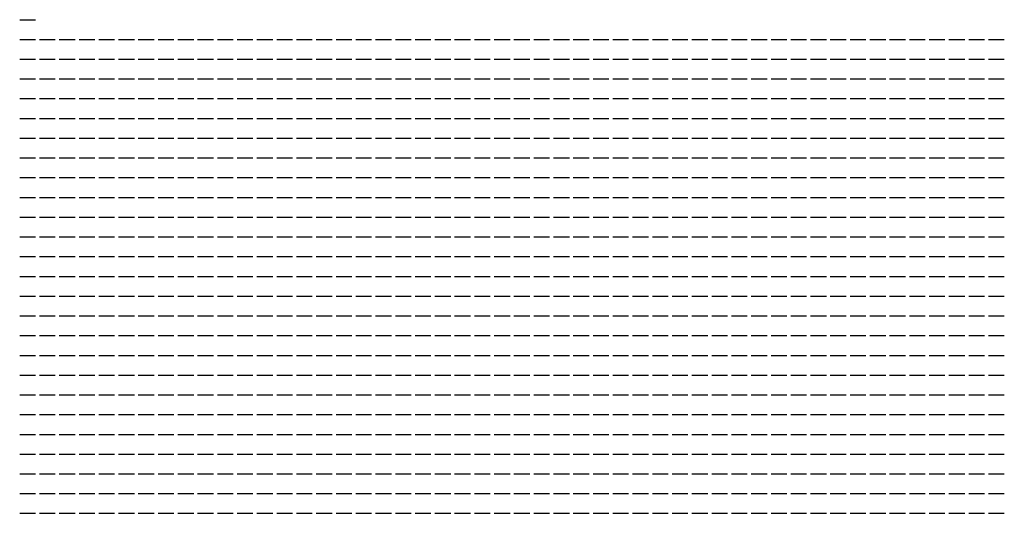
# Model space of a CAD drawing. Header units: metres. Extents: x 0 to 200, y 0 to 100.
# Tile 6 of 16: x 0 to 50, y 75 to 100. Entities that reach past the tile are written whole.
import ezdxf

# ---------------------------------------------------------------- set-up
doc = ezdxf.new("R2010")
doc.units = ezdxf.units.M

msp = doc.modelspace()

# ---------------------------------------------------------------- linework, layer by layer
for p, q in [((0, 100), (0.8, 100)), ((0, 99), (0.8, 99)), ((1, 99), (1.8, 99)), ((2, 99), (2.8, 99)), ((3, 99), (3.8, 99)), ((4, 99), (4.8, 99)), ((5, 99), (5.8, 99)), ((6, 99), (6.8, 99)), ((7, 99), (7.8, 99)), ((8, 99), (8.8, 99)), ((9, 99), (9.8, 99)), ((10, 99), (10.8, 99)), ((11, 99), (11.8, 99)), ((12, 99), (12.8, 99)), ((13, 99), (13.8, 99)), ((14, 99), (14.8, 99)), ((15, 99), (15.8, 99)), ((16, 99), (16.8, 99)), ((17, 99), (17.8, 99)), ((18, 99), (18.8, 99)), ((19, 99), (19.8, 99)), ((20, 99), (20.8, 99)), ((21, 99), (21.8, 99)), ((22, 99), (22.8, 99)), ((23, 99), (23.8, 99)), ((24, 99), (24.8, 99)), ((25, 99), (25.8, 99)), ((26, 99), (26.8, 99)), ((27, 99), (27.8, 99)), ((28, 99), (28.8, 99)), ((29, 99), (29.8, 99)), ((30, 99), (30.8, 99)), ((31, 99), (31.8, 99)), ((32, 99), (32.8, 99)), ((33, 99), (33.8, 99)), ((34, 99), (34.8, 99)), ((35, 99), (35.8, 99)), ((36, 99), (36.8, 99)), ((37, 99), (37.8, 99)), ((38, 99), (38.8, 99)), ((39, 99), (39.8, 99)), ((40, 99), (40.8, 99)), ((41, 99), (41.8, 99)), ((42, 99), (42.8, 99)), ((43, 99), (43.8, 99)), ((44, 99), (44.8, 99)), ((45, 99), (45.8, 99)), ((46, 99), (46.8, 99)), ((47, 99), (47.8, 99)), ((48, 99), (48.8, 99)), ((49, 99), (49.8, 99)), ((0, 98), (0.8, 98)), ((1, 98), (1.8, 98)), ((2, 98), (2.8, 98)), ((3, 98), (3.8, 98)), ((4, 98), (4.8, 98)), ((5, 98), (5.8, 98)), ((6, 98), (6.8, 98)), ((7, 98), (7.8, 98)), ((8, 98), (8.8, 98)), ((9, 98), (9.8, 98)), ((10, 98), (10.8, 98)), ((11, 98), (11.8, 98)), ((12, 98), (12.8, 98)), ((13, 98), (13.8, 98)), ((14, 98), (14.8, 98)), ((15, 98), (15.8, 98)), ((16, 98), (16.8, 98)), ((17, 98), (17.8, 98)), ((18, 98), (18.8, 98)), ((19, 98), (19.8, 98)), ((20, 98), (20.8, 98)), ((21, 98), (21.8, 98)), ((22, 98), (22.8, 98)), ((23, 98), (23.8, 98)), ((24, 98), (24.8, 98)), ((25, 98), (25.8, 98)), ((26, 98), (26.8, 98)), ((27, 98), (27.8, 98)), ((28, 98), (28.8, 98)), ((29, 98), (29.8, 98)), ((30, 98), (30.8, 98)), ((31, 98), (31.8, 98)), ((32, 98), (32.8, 98)), ((33, 98), (33.8, 98)), ((34, 98), (34.8, 98)), ((35, 98), (35.8, 98)), ((36, 98), (36.8, 98)), ((37, 98), (37.8, 98)), ((38, 98), (38.8, 98)), ((39, 98), (39.8, 98)), ((40, 98), (40.8, 98)), ((41, 98), (41.8, 98)), ((42, 98), (42.8, 98)), ((43, 98), (43.8, 98)), ((44, 98), (44.8, 98)), ((45, 98), (45.8, 98)), ((46, 98), (46.8, 98)), ((47, 98), (47.8, 98)), ((48, 98), (48.8, 98)), ((49, 98), (49.8, 98)), ((0, 97), (0.8, 97)), ((1, 97), (1.8, 97)), ((2, 97), (2.8, 97)), ((3, 97), (3.8, 97)), ((4, 97), (4.8, 97)), ((5, 97), (5.8, 97)), ((6, 97), (6.8, 97)), ((7, 97), (7.8, 97)), ((8, 97), (8.8, 97)), ((9, 97), (9.8, 97)), ((10, 97), (10.8, 97)), ((11, 97), (11.8, 97)), ((12, 97), (12.8, 97)), ((13, 97), (13.8, 97)), ((14, 97), (14.8, 97)), ((15, 97), (15.8, 97)), ((16, 97), (16.8, 97)), ((17, 97), (17.8, 97)), ((18, 97), (18.8, 97)), ((19, 97), (19.8, 97)), ((20, 97), (20.8, 97)), ((21, 97), (21.8, 97)), ((22, 97), (22.8, 97)), ((23, 97), (23.8, 97)), ((24, 97), (24.8, 97)), ((25, 97), (25.8, 97)), ((26, 97), (26.8, 97)), ((27, 97), (27.8, 97)), ((28, 97), (28.8, 97)), ((29, 97), (29.8, 97)), ((30, 97), (30.8, 97)), ((31, 97), (31.8, 97)), ((32, 97), (32.8, 97)), ((33, 97), (33.8, 97)), ((34, 97), (34.8, 97)), ((35, 97), (35.8, 97)), ((36, 97), (36.8, 97)), ((37, 97), (37.8, 97)), ((38, 97), (38.8, 97)), ((39, 97), (39.8, 97)), ((40, 97), (40.8, 97)), ((41, 97), (41.8, 97)), ((42, 97), (42.8, 97)), ((43, 97), (43.8, 97)), ((44, 97), (44.8, 97)), ((45, 97), (45.8, 97)), ((46, 97), (46.8, 97)), ((47, 97), (47.8, 97)), ((48, 97), (48.8, 97)), ((49, 97), (49.8, 97)), ((0, 96), (0.8, 96)), ((1, 96), (1.8, 96)), ((2, 96), (2.8, 96)), ((3, 96), (3.8, 96)), ((4, 96), (4.8, 96)), ((5, 96), (5.8, 96)), ((6, 96), (6.8, 96)), ((7, 96), (7.8, 96)), ((8, 96), (8.8, 96)), ((9, 96), (9.8, 96)), ((10, 96), (10.8, 96)), ((11, 96), (11.8, 96)), ((12, 96), (12.8, 96)), ((13, 96), (13.8, 96)), ((14, 96), (14.8, 96)), ((15, 96), (15.8, 96)), ((16, 96), (16.8, 96)), ((17, 96), (17.8, 96)), ((18, 96), (18.8, 96)), ((19, 96), (19.8, 96)), ((20, 96), (20.8, 96)), ((21, 96), (21.8, 96)), ((22, 96), (22.8, 96)), ((23, 96), (23.8, 96)), ((24, 96), (24.8, 96)), ((25, 96), (25.8, 96)), ((26, 96), (26.8, 96)), ((27, 96), (27.8, 96)), ((28, 96), (28.8, 96)), ((29, 96), (29.8, 96)), ((30, 96), (30.8, 96)), ((31, 96), (31.8, 96)), ((32, 96), (32.8, 96)), ((33, 96), (33.8, 96)), ((34, 96), (34.8, 96)), ((35, 96), (35.8, 96)), ((36, 96), (36.8, 96)), ((37, 96), (37.8, 96)), ((38, 96), (38.8, 96)), ((39, 96), (39.8, 96)), ((40, 96), (40.8, 96)), ((41, 96), (41.8, 96)), ((42, 96), (42.8, 96)), ((43, 96), (43.8, 96)), ((44, 96), (44.8, 96)), ((45, 96), (45.8, 96)), ((46, 96), (46.8, 96)), ((47, 96), (47.8, 96)), ((48, 96), (48.8, 96)), ((49, 96), (49.8, 96)), ((0, 95), (0.8, 95)), ((1, 95), (1.8, 95)), ((2, 95), (2.8, 95)), ((3, 95), (3.8, 95)), ((4, 95), (4.8, 95)), ((5, 95), (5.8, 95)), ((6, 95), (6.8, 95)), ((7, 95), (7.8, 95)), ((8, 95), (8.8, 95)), ((9, 95), (9.8, 95)), ((10, 95), (10.8, 95)), ((11, 95), (11.8, 95)), ((12, 95), (12.8, 95)), ((13, 95), (13.8, 95)), ((14, 95), (14.8, 95)), ((15, 95), (15.8, 95)), ((16, 95), (16.8, 95)), ((17, 95), (17.8, 95)), ((18, 95), (18.8, 95)), ((19, 95), (19.8, 95)), ((20, 95), (20.8, 95)), ((21, 95), (21.8, 95)), ((22, 95), (22.8, 95)), ((23, 95), (23.8, 95)), ((24, 95), (24.8, 95)), ((25, 95), (25.8, 95)), ((26, 95), (26.8, 95)), ((27, 95), (27.8, 95)), ((28, 95), (28.8, 95)), ((29, 95), (29.8, 95)), ((30, 95), (30.8, 95)), ((31, 95), (31.8, 95)), ((32, 95), (32.8, 95)), ((33, 95), (33.8, 95)), ((34, 95), (34.8, 95)), ((35, 95), (35.8, 95)), ((36, 95), (36.8, 95)), ((37, 95), (37.8, 95)), ((38, 95), (38.8, 95)), ((39, 95), (39.8, 95)), ((40, 95), (40.8, 95)), ((41, 95), (41.8, 95)), ((42, 95), (42.8, 95)), ((43, 95), (43.8, 95)), ((44, 95), (44.8, 95)), ((45, 95), (45.8, 95)), ((46, 95), (46.8, 95)), ((47, 95), (47.8, 95)), ((48, 95), (48.8, 95)), ((49, 95), (49.8, 95)), ((0, 94), (0.8, 94)), ((1, 94), (1.8, 94)), ((2, 94), (2.8, 94)), ((3, 94), (3.8, 94)), ((4, 94), (4.8, 94)), ((5, 94), (5.8, 94)), ((6, 94), (6.8, 94)), ((7, 94), (7.8, 94)), ((8, 94), (8.8, 94)), ((9, 94), (9.8, 94)), ((10, 94), (10.8, 94)), ((11, 94), (11.8, 94)), ((12, 94), (12.8, 94)), ((13, 94), (13.8, 94)), ((14, 94), (14.8, 94)), ((15, 94), (15.8, 94)), ((16, 94), (16.8, 94)), ((17, 94), (17.8, 94)), ((18, 94), (18.8, 94)), ((19, 94), (19.8, 94)), ((20, 94), (20.8, 94)), ((21, 94), (21.8, 94)), ((22, 94), (22.8, 94)), ((23, 94), (23.8, 94)), ((24, 94), (24.8, 94)), ((25, 94), (25.8, 94)), ((26, 94), (26.8, 94)), ((27, 94), (27.8, 94)), ((28, 94), (28.8, 94)), ((29, 94), (29.8, 94)), ((30, 94), (30.8, 94)), ((31, 94), (31.8, 94)), ((32, 94), (32.8, 94)), ((33, 94), (33.8, 94)), ((34, 94), (34.8, 94)), ((35, 94), (35.8, 94)), ((36, 94), (36.8, 94)), ((37, 94), (37.8, 94)), ((38, 94), (38.8, 94)), ((39, 94), (39.8, 94)), ((40, 94), (40.8, 94)), ((41, 94), (41.8, 94)), ((42, 94), (42.8, 94)), ((43, 94), (43.8, 94)), ((44, 94), (44.8, 94)), ((45, 94), (45.8, 94)), ((46, 94), (46.8, 94)), ((47, 94), (47.8, 94)), ((48, 94), (48.8, 94)), ((49, 94), (49.8, 94)), ((0, 93), (0.8, 93)), ((1, 93), (1.8, 93)), ((2, 93), (2.8, 93)), ((3, 93), (3.8, 93)), ((4, 93), (4.8, 93)), ((5, 93), (5.8, 93)), ((6, 93), (6.8, 93)), ((7, 93), (7.8, 93)), ((8, 93), (8.8, 93)), ((9, 93), (9.8, 93)), ((10, 93), (10.8, 93)), ((11, 93), (11.8, 93)), ((12, 93), (12.8, 93)), ((13, 93), (13.8, 93)), ((14, 93), (14.8, 93)), ((15, 93), (15.8, 93)), ((16, 93), (16.8, 93)), ((17, 93), (17.8, 93)), ((18, 93), (18.8, 93)), ((19, 93), (19.8, 93)), ((20, 93), (20.8, 93)), ((21, 93), (21.8, 93)), ((22, 93), (22.8, 93)), ((23, 93), (23.8, 93)), ((24, 93), (24.8, 93)), ((25, 93), (25.8, 93)), ((26, 93), (26.8, 93)), ((27, 93), (27.8, 93)), ((28, 93), (28.8, 93)), ((29, 93), (29.8, 93)), ((30, 93), (30.8, 93)), ((31, 93), (31.8, 93)), ((32, 93), (32.8, 93)), ((33, 93), (33.8, 93)), ((34, 93), (34.8, 93)), ((35, 93), (35.8, 93)), ((36, 93), (36.8, 93)), ((37, 93), (37.8, 93)), ((38, 93), (38.8, 93)), ((39, 93), (39.8, 93)), ((40, 93), (40.8, 93)), ((41, 93), (41.8, 93)), ((42, 93), (42.8, 93)), ((43, 93), (43.8, 93)), ((44, 93), (44.8, 93)), ((45, 93), (45.8, 93)), ((46, 93), (46.8, 93)), ((47, 93), (47.8, 93)), ((48, 93), (48.8, 93)), ((49, 93), (49.8, 93)), ((0, 92), (0.8, 92)), ((1, 92), (1.8, 92)), ((2, 92), (2.8, 92)), ((3, 92), (3.8, 92)), ((4, 92), (4.8, 92)), ((5, 92), (5.8, 92)), ((6, 92), (6.8, 92)), ((7, 92), (7.8, 92)), ((8, 92), (8.8, 92)), ((9, 92), (9.8, 92)), ((10, 92), (10.8, 92)), ((11, 92), (11.8, 92)), ((12, 92), (12.8, 92)), ((13, 92), (13.8, 92)), ((14, 92), (14.8, 92)), ((15, 92), (15.8, 92)), ((16, 92), (16.8, 92)), ((17, 92), (17.8, 92)), ((18, 92), (18.8, 92)), ((19, 92), (19.8, 92)), ((20, 92), (20.8, 92)), ((21, 92), (21.8, 92)), ((22, 92), (22.8, 92)), ((23, 92), (23.8, 92)), ((24, 92), (24.8, 92)), ((25, 92), (25.8, 92)), ((26, 92), (26.8, 92)), ((27, 92), (27.8, 92)), ((28, 92), (28.8, 92)), ((29, 92), (29.8, 92)), ((30, 92), (30.8, 92)), ((31, 92), (31.8, 92)), ((32, 92), (32.8, 92)), ((33, 92), (33.8, 92)), ((34, 92), (34.8, 92)), ((35, 92), (35.8, 92)), ((36, 92), (36.8, 92)), ((37, 92), (37.8, 92)), ((38, 92), (38.8, 92)), ((39, 92), (39.8, 92)), ((40, 92), (40.8, 92)), ((41, 92), (41.8, 92)), ((42, 92), (42.8, 92)), ((43, 92), (43.8, 92)), ((44, 92), (44.8, 92)), ((45, 92), (45.8, 92)), ((46, 92), (46.8, 92)), ((47, 92), (47.8, 92)), ((48, 92), (48.8, 92)), ((49, 92), (49.8, 92)), ((0, 91), (0.8, 91)), ((1, 91), (1.8, 91)), ((2, 91), (2.8, 91)), ((3, 91), (3.8, 91)), ((4, 91), (4.8, 91)), ((5, 91), (5.8, 91)), ((6, 91), (6.8, 91)), ((7, 91), (7.8, 91)), ((8, 91), (8.8, 91)), ((9, 91), (9.8, 91)), ((10, 91), (10.8, 91)), ((11, 91), (11.8, 91)), ((12, 91), (12.8, 91)), ((13, 91), (13.8, 91)), ((14, 91), (14.8, 91)), ((15, 91), (15.8, 91)), ((16, 91), (16.8, 91)), ((17, 91), (17.8, 91)), ((18, 91), (18.8, 91)), ((19, 91), (19.8, 91)), ((20, 91), (20.8, 91)), ((21, 91), (21.8, 91)), ((22, 91), (22.8, 91)), ((23, 91), (23.8, 91)), ((24, 91), (24.8, 91)), ((25, 91), (25.8, 91)), ((26, 91), (26.8, 91)), ((27, 91), (27.8, 91)), ((28, 91), (28.8, 91)), ((29, 91), (29.8, 91)), ((30, 91), (30.8, 91)), ((31, 91), (31.8, 91)), ((32, 91), (32.8, 91)), ((33, 91), (33.8, 91)), ((34, 91), (34.8, 91)), ((35, 91), (35.8, 91)), ((36, 91), (36.8, 91)), ((37, 91), (37.8, 91)), ((38, 91), (38.8, 91)), ((39, 91), (39.8, 91)), ((40, 91), (40.8, 91)), ((41, 91), (41.8, 91)), ((42, 91), (42.8, 91)), ((43, 91), (43.8, 91)), ((44, 91), (44.8, 91)), ((45, 91), (45.8, 91)), ((46, 91), (46.8, 91)), ((47, 91), (47.8, 91)), ((48, 91), (48.8, 91)), ((49, 91), (49.8, 91)), ((0, 90), (0.8, 90)), ((1, 90), (1.8, 90)), ((2, 90), (2.8, 90)), ((3, 90), (3.8, 90)), ((4, 90), (4.8, 90)), ((5, 90), (5.8, 90)), ((6, 90), (6.8, 90)), ((7, 90), (7.8, 90)), ((8, 90), (8.8, 90)), ((9, 90), (9.8, 90)), ((10, 90), (10.8, 90)), ((11, 90), (11.8, 90)), ((12, 90), (12.8, 90)), ((13, 90), (13.8, 90)), ((14, 90), (14.8, 90)), ((15, 90), (15.8, 90)), ((16, 90), (16.8, 90)), ((17, 90), (17.8, 90)), ((18, 90), (18.8, 90)), ((19, 90), (19.8, 90)), ((20, 90), (20.8, 90)), ((21, 90), (21.8, 90)), ((22, 90), (22.8, 90)), ((23, 90), (23.8, 90)), ((24, 90), (24.8, 90)), ((25, 90), (25.8, 90)), ((26, 90), (26.8, 90)), ((27, 90), (27.8, 90)), ((28, 90), (28.8, 90)), ((29, 90), (29.8, 90)), ((30, 90), (30.8, 90)), ((31, 90), (31.8, 90)), ((32, 90), (32.8, 90)), ((33, 90), (33.8, 90)), ((34, 90), (34.8, 90)), ((35, 90), (35.8, 90)), ((36, 90), (36.8, 90)), ((37, 90), (37.8, 90)), ((38, 90), (38.8, 90)), ((39, 90), (39.8, 90)), ((40, 90), (40.8, 90)), ((41, 90), (41.8, 90)), ((42, 90), (42.8, 90)), ((43, 90), (43.8, 90)), ((44, 90), (44.8, 90)), ((45, 90), (45.8, 90)), ((46, 90), (46.8, 90)), ((47, 90), (47.8, 90)), ((48, 90), (48.8, 90)), ((49, 90), (49.8, 90)), ((0, 89), (0.8, 89)), ((1, 89), (1.8, 89)), ((2, 89), (2.8, 89)), ((3, 89), (3.8, 89)), ((4, 89), (4.8, 89)), ((5, 89), (5.8, 89)), ((6, 89), (6.8, 89)), ((7, 89), (7.8, 89)), ((8, 89), (8.8, 89)), ((9, 89), (9.8, 89)), ((10, 89), (10.8, 89)), ((11, 89), (11.8, 89)), ((12, 89), (12.8, 89)), ((13, 89), (13.8, 89)), ((14, 89), (14.8, 89)), ((15, 89), (15.8, 89)), ((16, 89), (16.8, 89)), ((17, 89), (17.8, 89)), ((18, 89), (18.8, 89)), ((19, 89), (19.8, 89)), ((20, 89), (20.8, 89)), ((21, 89), (21.8, 89)), ((22, 89), (22.8, 89)), ((23, 89), (23.8, 89)), ((24, 89), (24.8, 89)), ((25, 89), (25.8, 89)), ((26, 89), (26.8, 89)), ((27, 89), (27.8, 89)), ((28, 89), (28.8, 89)), ((29, 89), (29.8, 89)), ((30, 89), (30.8, 89)), ((31, 89), (31.8, 89)), ((32, 89), (32.8, 89)), ((33, 89), (33.8, 89)), ((34, 89), (34.8, 89)), ((35, 89), (35.8, 89)), ((36, 89), (36.8, 89)), ((37, 89), (37.8, 89)), ((38, 89), (38.8, 89)), ((39, 89), (39.8, 89)), ((40, 89), (40.8, 89)), ((41, 89), (41.8, 89)), ((42, 89), (42.8, 89)), ((43, 89), (43.8, 89)), ((44, 89), (44.8, 89)), ((45, 89), (45.8, 89)), ((46, 89), (46.8, 89)), ((47, 89), (47.8, 89)), ((48, 89), (48.8, 89)), ((49, 89), (49.8, 89)), ((0, 88), (0.8, 88)), ((1, 88), (1.8, 88)), ((2, 88), (2.8, 88)), ((3, 88), (3.8, 88)), ((4, 88), (4.8, 88)), ((5, 88), (5.8, 88)), ((6, 88), (6.8, 88)), ((7, 88), (7.8, 88)), ((8, 88), (8.8, 88)), ((9, 88), (9.8, 88)), ((10, 88), (10.8, 88)), ((11, 88), (11.8, 88)), ((12, 88), (12.8, 88)), ((13, 88), (13.8, 88)), ((14, 88), (14.8, 88)), ((15, 88), (15.8, 88)), ((16, 88), (16.8, 88)), ((17, 88), (17.8, 88)), ((18, 88), (18.8, 88)), ((19, 88), (19.8, 88)), ((20, 88), (20.8, 88)), ((21, 88), (21.8, 88)), ((22, 88), (22.8, 88)), ((23, 88), (23.8, 88)), ((24, 88), (24.8, 88)), ((25, 88), (25.8, 88)), ((26, 88), (26.8, 88)), ((27, 88), (27.8, 88)), ((28, 88), (28.8, 88)), ((29, 88), (29.8, 88)), ((30, 88), (30.8, 88)), ((31, 88), (31.8, 88)), ((32, 88), (32.8, 88)), ((33, 88), (33.8, 88)), ((34, 88), (34.8, 88)), ((35, 88), (35.8, 88)), ((36, 88), (36.8, 88)), ((37, 88), (37.8, 88)), ((38, 88), (38.8, 88)), ((39, 88), (39.8, 88)), ((40, 88), (40.8, 88)), ((41, 88), (41.8, 88)), ((42, 88), (42.8, 88)), ((43, 88), (43.8, 88)), ((44, 88), (44.8, 88)), ((45, 88), (45.8, 88)), ((46, 88), (46.8, 88)), ((47, 88), (47.8, 88)), ((48, 88), (48.8, 88)), ((49, 88), (49.8, 88)), ((0, 87), (0.8, 87)), ((1, 87), (1.8, 87)), ((2, 87), (2.8, 87)), ((3, 87), (3.8, 87)), ((4, 87), (4.8, 87)), ((5, 87), (5.8, 87)), ((6, 87), (6.8, 87)), ((7, 87), (7.8, 87)), ((8, 87), (8.8, 87)), ((9, 87), (9.8, 87)), ((10, 87), (10.8, 87)), ((11, 87), (11.8, 87)), ((12, 87), (12.8, 87)), ((13, 87), (13.8, 87)), ((14, 87), (14.8, 87)), ((15, 87), (15.8, 87)), ((16, 87), (16.8, 87)), ((17, 87), (17.8, 87)), ((18, 87), (18.8, 87)), ((19, 87), (19.8, 87)), ((20, 87), (20.8, 87)), ((21, 87), (21.8, 87)), ((22, 87), (22.8, 87)), ((23, 87), (23.8, 87)), ((24, 87), (24.8, 87)), ((25, 87), (25.8, 87)), ((26, 87), (26.8, 87)), ((27, 87), (27.8, 87)), ((28, 87), (28.8, 87)), ((29, 87), (29.8, 87)), ((30, 87), (30.8, 87)), ((31, 87), (31.8, 87)), ((32, 87), (32.8, 87)), ((33, 87), (33.8, 87)), ((34, 87), (34.8, 87)), ((35, 87), (35.8, 87)), ((36, 87), (36.8, 87)), ((37, 87), (37.8, 87)), ((38, 87), (38.8, 87)), ((39, 87), (39.8, 87)), ((40, 87), (40.8, 87)), ((41, 87), (41.8, 87)), ((42, 87), (42.8, 87)), ((43, 87), (43.8, 87)), ((44, 87), (44.8, 87)), ((45, 87), (45.8, 87)), ((46, 87), (46.8, 87)), ((47, 87), (47.8, 87)), ((48, 87), (48.8, 87)), ((49, 87), (49.8, 87)), ((0, 86), (0.8, 86)), ((1, 86), (1.8, 86)), ((2, 86), (2.8, 86)), ((3, 86), (3.8, 86)), ((4, 86), (4.8, 86)), ((5, 86), (5.8, 86)), ((6, 86), (6.8, 86)), ((7, 86), (7.8, 86)), ((8, 86), (8.8, 86)), ((9, 86), (9.8, 86)), ((10, 86), (10.8, 86)), ((11, 86), (11.8, 86)), ((12, 86), (12.8, 86)), ((13, 86), (13.8, 86)), ((14, 86), (14.8, 86)), ((15, 86), (15.8, 86)), ((16, 86), (16.8, 86)), ((17, 86), (17.8, 86)), ((18, 86), (18.8, 86)), ((19, 86), (19.8, 86)), ((20, 86), (20.8, 86)), ((21, 86), (21.8, 86)), ((22, 86), (22.8, 86)), ((23, 86), (23.8, 86)), ((24, 86), (24.8, 86)), ((25, 86), (25.8, 86)), ((26, 86), (26.8, 86)), ((27, 86), (27.8, 86)), ((28, 86), (28.8, 86)), ((29, 86), (29.8, 86)), ((30, 86), (30.8, 86)), ((31, 86), (31.8, 86)), ((32, 86), (32.8, 86)), ((33, 86), (33.8, 86)), ((34, 86), (34.8, 86)), ((35, 86), (35.8, 86)), ((36, 86), (36.8, 86)), ((37, 86), (37.8, 86)), ((38, 86), (38.8, 86)), ((39, 86), (39.8, 86)), ((40, 86), (40.8, 86)), ((41, 86), (41.8, 86)), ((42, 86), (42.8, 86)), ((43, 86), (43.8, 86)), ((44, 86), (44.8, 86)), ((45, 86), (45.8, 86)), ((46, 86), (46.8, 86)), ((47, 86), (47.8, 86)), ((48, 86), (48.8, 86)), ((49, 86), (49.8, 86)), ((0, 85), (0.8, 85)), ((1, 85), (1.8, 85)), ((2, 85), (2.8, 85)), ((3, 85), (3.8, 85)), ((4, 85), (4.8, 85)), ((5, 85), (5.8, 85)), ((6, 85), (6.8, 85)), ((7, 85), (7.8, 85)), ((8, 85), (8.8, 85)), ((9, 85), (9.8, 85)), ((10, 85), (10.8, 85)), ((11, 85), (11.8, 85)), ((12, 85), (12.8, 85)), ((13, 85), (13.8, 85)), ((14, 85), (14.8, 85)), ((15, 85), (15.8, 85)), ((16, 85), (16.8, 85)), ((17, 85), (17.8, 85)), ((18, 85), (18.8, 85)), ((19, 85), (19.8, 85)), ((20, 85), (20.8, 85)), ((21, 85), (21.8, 85)), ((22, 85), (22.8, 85)), ((23, 85), (23.8, 85)), ((24, 85), (24.8, 85)), ((25, 85), (25.8, 85)), ((26, 85), (26.8, 85)), ((27, 85), (27.8, 85)), ((28, 85), (28.8, 85)), ((29, 85), (29.8, 85)), ((30, 85), (30.8, 85)), ((31, 85), (31.8, 85)), ((32, 85), (32.8, 85)), ((33, 85), (33.8, 85)), ((34, 85), (34.8, 85)), ((35, 85), (35.8, 85)), ((36, 85), (36.8, 85)), ((37, 85), (37.8, 85)), ((38, 85), (38.8, 85)), ((39, 85), (39.8, 85)), ((40, 85), (40.8, 85)), ((41, 85), (41.8, 85)), ((42, 85), (42.8, 85)), ((43, 85), (43.8, 85)), ((44, 85), (44.8, 85)), ((45, 85), (45.8, 85)), ((46, 85), (46.8, 85)), ((47, 85), (47.8, 85)), ((48, 85), (48.8, 85)), ((49, 85), (49.8, 85)), ((0, 84), (0.8, 84)), ((1, 84), (1.8, 84)), ((2, 84), (2.8, 84)), ((3, 84), (3.8, 84)), ((4, 84), (4.8, 84)), ((5, 84), (5.8, 84)), ((6, 84), (6.8, 84)), ((7, 84), (7.8, 84)), ((8, 84), (8.8, 84)), ((9, 84), (9.8, 84)), ((10, 84), (10.8, 84)), ((11, 84), (11.8, 84)), ((12, 84), (12.8, 84)), ((13, 84), (13.8, 84)), ((14, 84), (14.8, 84)), ((15, 84), (15.8, 84)), ((16, 84), (16.8, 84)), ((17, 84), (17.8, 84)), ((18, 84), (18.8, 84)), ((19, 84), (19.8, 84)), ((20, 84), (20.8, 84)), ((21, 84), (21.8, 84)), ((22, 84), (22.8, 84)), ((23, 84), (23.8, 84)), ((24, 84), (24.8, 84)), ((25, 84), (25.8, 84)), ((26, 84), (26.8, 84)), ((27, 84), (27.8, 84)), ((28, 84), (28.8, 84)), ((29, 84), (29.8, 84)), ((30, 84), (30.8, 84)), ((31, 84), (31.8, 84)), ((32, 84), (32.8, 84)), ((33, 84), (33.8, 84)), ((34, 84), (34.8, 84)), ((35, 84), (35.8, 84)), ((36, 84), (36.8, 84)), ((37, 84), (37.8, 84)), ((38, 84), (38.8, 84)), ((39, 84), (39.8, 84)), ((40, 84), (40.8, 84)), ((41, 84), (41.8, 84)), ((42, 84), (42.8, 84)), ((43, 84), (43.8, 84)), ((44, 84), (44.8, 84)), ((45, 84), (45.8, 84)), ((46, 84), (46.8, 84)), ((47, 84), (47.8, 84)), ((48, 84), (48.8, 84)), ((49, 84), (49.8, 84)), ((0, 83), (0.8, 83)), ((1, 83), (1.8, 83)), ((2, 83), (2.8, 83)), ((3, 83), (3.8, 83)), ((4, 83), (4.8, 83)), ((5, 83), (5.8, 83)), ((6, 83), (6.8, 83)), ((7, 83), (7.8, 83)), ((8, 83), (8.8, 83)), ((9, 83), (9.8, 83)), ((10, 83), (10.8, 83)), ((11, 83), (11.8, 83)), ((12, 83), (12.8, 83)), ((13, 83), (13.8, 83)), ((14, 83), (14.8, 83)), ((15, 83), (15.8, 83)), ((16, 83), (16.8, 83)), ((17, 83), (17.8, 83)), ((18, 83), (18.8, 83)), ((19, 83), (19.8, 83)), ((20, 83), (20.8, 83)), ((21, 83), (21.8, 83)), ((22, 83), (22.8, 83)), ((23, 83), (23.8, 83)), ((24, 83), (24.8, 83)), ((25, 83), (25.8, 83)), ((26, 83), (26.8, 83)), ((27, 83), (27.8, 83)), ((28, 83), (28.8, 83)), ((29, 83), (29.8, 83)), ((30, 83), (30.8, 83)), ((31, 83), (31.8, 83)), ((32, 83), (32.8, 83)), ((33, 83), (33.8, 83)), ((34, 83), (34.8, 83)), ((35, 83), (35.8, 83)), ((36, 83), (36.8, 83)), ((37, 83), (37.8, 83)), ((38, 83), (38.8, 83)), ((39, 83), (39.8, 83)), ((40, 83), (40.8, 83)), ((41, 83), (41.8, 83)), ((42, 83), (42.8, 83)), ((43, 83), (43.8, 83)), ((44, 83), (44.8, 83)), ((45, 83), (45.8, 83)), ((46, 83), (46.8, 83)), ((47, 83), (47.8, 83)), ((48, 83), (48.8, 83)), ((49, 83), (49.8, 83)), ((0, 82), (0.8, 82)), ((1, 82), (1.8, 82)), ((2, 82), (2.8, 82)), ((3, 82), (3.8, 82)), ((4, 82), (4.8, 82)), ((5, 82), (5.8, 82)), ((6, 82), (6.8, 82)), ((7, 82), (7.8, 82)), ((8, 82), (8.8, 82)), ((9, 82), (9.8, 82)), ((10, 82), (10.8, 82)), ((11, 82), (11.8, 82)), ((12, 82), (12.8, 82)), ((13, 82), (13.8, 82)), ((14, 82), (14.8, 82)), ((15, 82), (15.8, 82)), ((16, 82), (16.8, 82)), ((17, 82), (17.8, 82)), ((18, 82), (18.8, 82)), ((19, 82), (19.8, 82)), ((20, 82), (20.8, 82)), ((21, 82), (21.8, 82)), ((22, 82), (22.8, 82)), ((23, 82), (23.8, 82)), ((24, 82), (24.8, 82)), ((25, 82), (25.8, 82)), ((26, 82), (26.8, 82)), ((27, 82), (27.8, 82)), ((28, 82), (28.8, 82)), ((29, 82), (29.8, 82)), ((30, 82), (30.8, 82)), ((31, 82), (31.8, 82)), ((32, 82), (32.8, 82)), ((33, 82), (33.8, 82)), ((34, 82), (34.8, 82)), ((35, 82), (35.8, 82)), ((36, 82), (36.8, 82)), ((37, 82), (37.8, 82)), ((38, 82), (38.8, 82)), ((39, 82), (39.8, 82)), ((40, 82), (40.8, 82)), ((41, 82), (41.8, 82)), ((42, 82), (42.8, 82)), ((43, 82), (43.8, 82)), ((44, 82), (44.8, 82)), ((45, 82), (45.8, 82)), ((46, 82), (46.8, 82)), ((47, 82), (47.8, 82)), ((48, 82), (48.8, 82)), ((49, 82), (49.8, 82)), ((0, 81), (0.8, 81)), ((1, 81), (1.8, 81)), ((2, 81), (2.8, 81)), ((3, 81), (3.8, 81)), ((4, 81), (4.8, 81)), ((5, 81), (5.8, 81)), ((6, 81), (6.8, 81)), ((7, 81), (7.8, 81)), ((8, 81), (8.8, 81)), ((9, 81), (9.8, 81)), ((10, 81), (10.8, 81)), ((11, 81), (11.8, 81)), ((12, 81), (12.8, 81)), ((13, 81), (13.8, 81)), ((14, 81), (14.8, 81)), ((15, 81), (15.8, 81)), ((16, 81), (16.8, 81)), ((17, 81), (17.8, 81)), ((18, 81), (18.8, 81)), ((19, 81), (19.8, 81)), ((20, 81), (20.8, 81)), ((21, 81), (21.8, 81)), ((22, 81), (22.8, 81)), ((23, 81), (23.8, 81)), ((24, 81), (24.8, 81)), ((25, 81), (25.8, 81)), ((26, 81), (26.8, 81)), ((27, 81), (27.8, 81)), ((28, 81), (28.8, 81)), ((29, 81), (29.8, 81)), ((30, 81), (30.8, 81)), ((31, 81), (31.8, 81)), ((32, 81), (32.8, 81)), ((33, 81), (33.8, 81)), ((34, 81), (34.8, 81)), ((35, 81), (35.8, 81)), ((36, 81), (36.8, 81)), ((37, 81), (37.8, 81)), ((38, 81), (38.8, 81)), ((39, 81), (39.8, 81)), ((40, 81), (40.8, 81)), ((41, 81), (41.8, 81)), ((42, 81), (42.8, 81)), ((43, 81), (43.8, 81)), ((44, 81), (44.8, 81)), ((45, 81), (45.8, 81)), ((46, 81), (46.8, 81)), ((47, 81), (47.8, 81)), ((48, 81), (48.8, 81)), ((49, 81), (49.8, 81)), ((0, 80), (0.8, 80)), ((1, 80), (1.8, 80)), ((2, 80), (2.8, 80)), ((3, 80), (3.8, 80)), ((4, 80), (4.8, 80)), ((5, 80), (5.8, 80)), ((6, 80), (6.8, 80)), ((7, 80), (7.8, 80)), ((8, 80), (8.8, 80)), ((9, 80), (9.8, 80)), ((10, 80), (10.8, 80)), ((11, 80), (11.8, 80)), ((12, 80), (12.8, 80)), ((13, 80), (13.8, 80)), ((14, 80), (14.8, 80)), ((15, 80), (15.8, 80)), ((16, 80), (16.8, 80)), ((17, 80), (17.8, 80)), ((18, 80), (18.8, 80)), ((19, 80), (19.8, 80)), ((20, 80), (20.8, 80)), ((21, 80), (21.8, 80)), ((22, 80), (22.8, 80)), ((23, 80), (23.8, 80)), ((24, 80), (24.8, 80)), ((25, 80), (25.8, 80)), ((26, 80), (26.8, 80)), ((27, 80), (27.8, 80)), ((28, 80), (28.8, 80)), ((29, 80), (29.8, 80)), ((30, 80), (30.8, 80)), ((31, 80), (31.8, 80)), ((32, 80), (32.8, 80)), ((33, 80), (33.8, 80)), ((34, 80), (34.8, 80)), ((35, 80), (35.8, 80)), ((36, 80), (36.8, 80)), ((37, 80), (37.8, 80)), ((38, 80), (38.8, 80)), ((39, 80), (39.8, 80)), ((40, 80), (40.8, 80)), ((41, 80), (41.8, 80)), ((42, 80), (42.8, 80)), ((43, 80), (43.8, 80)), ((44, 80), (44.8, 80)), ((45, 80), (45.8, 80)), ((46, 80), (46.8, 80)), ((47, 80), (47.8, 80)), ((48, 80), (48.8, 80)), ((49, 80), (49.8, 80)), ((0, 79), (0.8, 79)), ((1, 79), (1.8, 79)), ((2, 79), (2.8, 79)), ((3, 79), (3.8, 79)), ((4, 79), (4.8, 79)), ((5, 79), (5.8, 79)), ((6, 79), (6.8, 79)), ((7, 79), (7.8, 79)), ((8, 79), (8.8, 79)), ((9, 79), (9.8, 79)), ((10, 79), (10.8, 79)), ((11, 79), (11.8, 79)), ((12, 79), (12.8, 79)), ((13, 79), (13.8, 79)), ((14, 79), (14.8, 79)), ((15, 79), (15.8, 79)), ((16, 79), (16.8, 79)), ((17, 79), (17.8, 79)), ((18, 79), (18.8, 79)), ((19, 79), (19.8, 79)), ((20, 79), (20.8, 79)), ((21, 79), (21.8, 79)), ((22, 79), (22.8, 79)), ((23, 79), (23.8, 79)), ((24, 79), (24.8, 79)), ((25, 79), (25.8, 79)), ((26, 79), (26.8, 79)), ((27, 79), (27.8, 79)), ((28, 79), (28.8, 79)), ((29, 79), (29.8, 79)), ((30, 79), (30.8, 79)), ((31, 79), (31.8, 79)), ((32, 79), (32.8, 79)), ((33, 79), (33.8, 79)), ((34, 79), (34.8, 79)), ((35, 79), (35.8, 79)), ((36, 79), (36.8, 79)), ((37, 79), (37.8, 79)), ((38, 79), (38.8, 79)), ((39, 79), (39.8, 79)), ((40, 79), (40.8, 79)), ((41, 79), (41.8, 79)), ((42, 79), (42.8, 79)), ((43, 79), (43.8, 79)), ((44, 79), (44.8, 79)), ((45, 79), (45.8, 79)), ((46, 79), (46.8, 79)), ((47, 79), (47.8, 79)), ((48, 79), (48.8, 79)), ((49, 79), (49.8, 79)), ((0, 78), (0.8, 78)), ((1, 78), (1.8, 78)), ((2, 78), (2.8, 78)), ((3, 78), (3.8, 78)), ((4, 78), (4.8, 78)), ((5, 78), (5.8, 78)), ((6, 78), (6.8, 78)), ((7, 78), (7.8, 78)), ((8, 78), (8.8, 78)), ((9, 78), (9.8, 78)), ((10, 78), (10.8, 78)), ((11, 78), (11.8, 78)), ((12, 78), (12.8, 78)), ((13, 78), (13.8, 78)), ((14, 78), (14.8, 78)), ((15, 78), (15.8, 78)), ((16, 78), (16.8, 78)), ((17, 78), (17.8, 78)), ((18, 78), (18.8, 78)), ((19, 78), (19.8, 78)), ((20, 78), (20.8, 78)), ((21, 78), (21.8, 78)), ((22, 78), (22.8, 78)), ((23, 78), (23.8, 78)), ((24, 78), (24.8, 78)), ((25, 78), (25.8, 78)), ((26, 78), (26.8, 78)), ((27, 78), (27.8, 78)), ((28, 78), (28.8, 78)), ((29, 78), (29.8, 78)), ((30, 78), (30.8, 78)), ((31, 78), (31.8, 78)), ((32, 78), (32.8, 78)), ((33, 78), (33.8, 78)), ((34, 78), (34.8, 78)), ((35, 78), (35.8, 78)), ((36, 78), (36.8, 78)), ((37, 78), (37.8, 78)), ((38, 78), (38.8, 78)), ((39, 78), (39.8, 78)), ((40, 78), (40.8, 78)), ((41, 78), (41.8, 78)), ((42, 78), (42.8, 78)), ((43, 78), (43.8, 78)), ((44, 78), (44.8, 78)), ((45, 78), (45.8, 78)), ((46, 78), (46.8, 78)), ((47, 78), (47.8, 78)), ((48, 78), (48.8, 78)), ((49, 78), (49.8, 78)), ((0, 77), (0.8, 77)), ((1, 77), (1.8, 77)), ((2, 77), (2.8, 77)), ((3, 77), (3.8, 77)), ((4, 77), (4.8, 77)), ((5, 77), (5.8, 77)), ((6, 77), (6.8, 77)), ((7, 77), (7.8, 77)), ((8, 77), (8.8, 77)), ((9, 77), (9.8, 77)), ((10, 77), (10.8, 77)), ((11, 77), (11.8, 77)), ((12, 77), (12.8, 77)), ((13, 77), (13.8, 77)), ((14, 77), (14.8, 77)), ((15, 77), (15.8, 77)), ((16, 77), (16.8, 77)), ((17, 77), (17.8, 77)), ((18, 77), (18.8, 77)), ((19, 77), (19.8, 77)), ((20, 77), (20.8, 77)), ((21, 77), (21.8, 77)), ((22, 77), (22.8, 77)), ((23, 77), (23.8, 77)), ((24, 77), (24.8, 77)), ((25, 77), (25.8, 77)), ((26, 77), (26.8, 77)), ((27, 77), (27.8, 77)), ((28, 77), (28.8, 77)), ((29, 77), (29.8, 77)), ((30, 77), (30.8, 77)), ((31, 77), (31.8, 77)), ((32, 77), (32.8, 77)), ((33, 77), (33.8, 77)), ((34, 77), (34.8, 77)), ((35, 77), (35.8, 77)), ((36, 77), (36.8, 77)), ((37, 77), (37.8, 77)), ((38, 77), (38.8, 77)), ((39, 77), (39.8, 77)), ((40, 77), (40.8, 77)), ((41, 77), (41.8, 77)), ((42, 77), (42.8, 77)), ((43, 77), (43.8, 77)), ((44, 77), (44.8, 77)), ((45, 77), (45.8, 77)), ((46, 77), (46.8, 77)), ((47, 77), (47.8, 77)), ((48, 77), (48.8, 77)), ((49, 77), (49.8, 77)), ((0, 76), (0.8, 76)), ((1, 76), (1.8, 76)), ((2, 76), (2.8, 76)), ((3, 76), (3.8, 76)), ((4, 76), (4.8, 76)), ((5, 76), (5.8, 76)), ((6, 76), (6.8, 76)), ((7, 76), (7.8, 76)), ((8, 76), (8.8, 76)), ((9, 76), (9.8, 76)), ((10, 76), (10.8, 76)), ((11, 76), (11.8, 76)), ((12, 76), (12.8, 76)), ((13, 76), (13.8, 76)), ((14, 76), (14.8, 76)), ((15, 76), (15.8, 76)), ((16, 76), (16.8, 76)), ((17, 76), (17.8, 76)), ((18, 76), (18.8, 76)), ((19, 76), (19.8, 76)), ((20, 76), (20.8, 76)), ((21, 76), (21.8, 76)), ((22, 76), (22.8, 76)), ((23, 76), (23.8, 76)), ((24, 76), (24.8, 76)), ((25, 76), (25.8, 76)), ((26, 76), (26.8, 76)), ((27, 76), (27.8, 76)), ((28, 76), (28.8, 76)), ((29, 76), (29.8, 76)), ((30, 76), (30.8, 76)), ((31, 76), (31.8, 76)), ((32, 76), (32.8, 76)), ((33, 76), (33.8, 76)), ((34, 76), (34.8, 76)), ((35, 76), (35.8, 76)), ((36, 76), (36.8, 76)), ((37, 76), (37.8, 76)), ((38, 76), (38.8, 76)), ((39, 76), (39.8, 76)), ((40, 76), (40.8, 76)), ((41, 76), (41.8, 76)), ((42, 76), (42.8, 76)), ((43, 76), (43.8, 76)), ((44, 76), (44.8, 76)), ((45, 76), (45.8, 76)), ((46, 76), (46.8, 76)), ((47, 76), (47.8, 76)), ((48, 76), (48.8, 76)), ((49, 76), (49.8, 76)), ((0, 75), (0.8, 75)), ((1, 75), (1.8, 75)), ((2, 75), (2.8, 75)), ((3, 75), (3.8, 75)), ((4, 75), (4.8, 75)), ((5, 75), (5.8, 75)), ((6, 75), (6.8, 75)), ((7, 75), (7.8, 75)), ((8, 75), (8.8, 75)), ((9, 75), (9.8, 75)), ((10, 75), (10.8, 75)), ((11, 75), (11.8, 75)), ((12, 75), (12.8, 75)), ((13, 75), (13.8, 75)), ((14, 75), (14.8, 75)), ((15, 75), (15.8, 75)), ((16, 75), (16.8, 75)), ((17, 75), (17.8, 75)), ((18, 75), (18.8, 75)), ((19, 75), (19.8, 75)), ((20, 75), (20.8, 75)), ((21, 75), (21.8, 75)), ((22, 75), (22.8, 75)), ((23, 75), (23.8, 75)), ((24, 75), (24.8, 75)), ((25, 75), (25.8, 75)), ((26, 75), (26.8, 75)), ((27, 75), (27.8, 75)), ((28, 75), (28.8, 75)), ((29, 75), (29.8, 75)), ((30, 75), (30.8, 75)), ((31, 75), (31.8, 75)), ((32, 75), (32.8, 75)), ((33, 75), (33.8, 75)), ((34, 75), (34.8, 75)), ((35, 75), (35.8, 75)), ((36, 75), (36.8, 75)), ((37, 75), (37.8, 75)), ((38, 75), (38.8, 75)), ((39, 75), (39.8, 75)), ((40, 75), (40.8, 75)), ((41, 75), (41.8, 75)), ((42, 75), (42.8, 75)), ((43, 75), (43.8, 75)), ((44, 75), (44.8, 75)), ((45, 75), (45.8, 75)), ((46, 75), (46.8, 75)), ((47, 75), (47.8, 75)), ((48, 75), (48.8, 75)), ((49, 75), (49.8, 75))]:
    msp.add_line(p, q)

doc.saveas('drawing.dxf')
